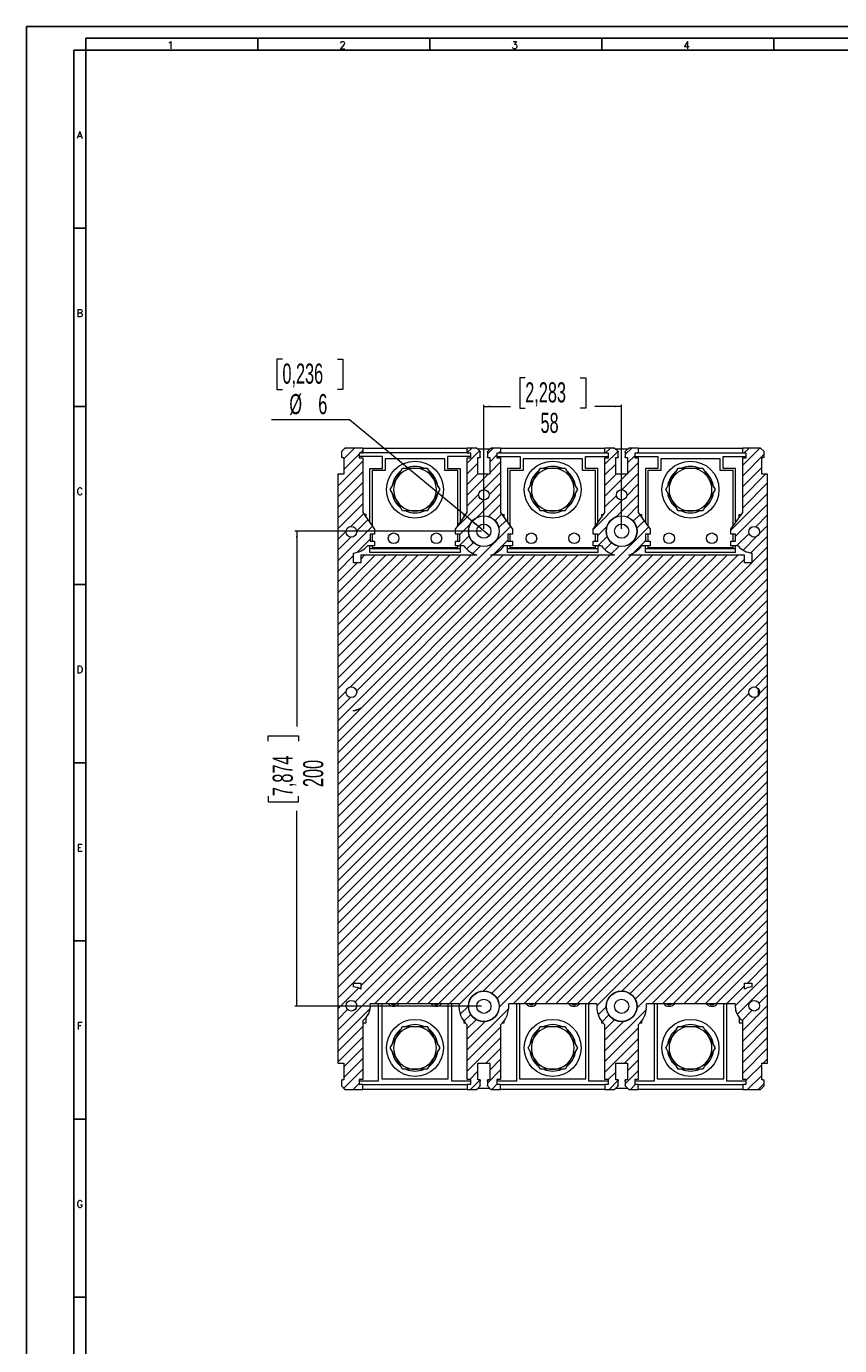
# Model space of a CAD drawing. Header units: millimetres. Extents: x 0 to 1189, y 0 to 841.
# Tile 2 of 6: x 0 to 342, y 286 to 841. Entities that reach past the tile are written whole.
import ezdxf

# ---------------------------------------------------------------- set-up
doc = ezdxf.new("R2010")
doc.units = ezdxf.units.MM
doc.layers.add('FORMATO', color=7, linetype='Continuous')
doc.styles.add('SLDTEXTSTYLE0', font='ROMANS')
doc.styles.add('SLDTEXTSTYLE1', font='TXT', dxfattribs={"width": 0.605})
doc.dimstyles.new('SLDDIMSTYLE0', dxfattribs={"dimtxt": 8.21862, "dimasz": 2.7, "dimexe": 0, "dimexo": 0.0625, "dimgap": 2.054655, "dimtad": 0, "dimdec": 1, "dimrnd": 1e-09, "dimzin": 12, "dimdsep": 46, "dimtxsty": 'SLDTEXTSTYLE1', "dimsah": 1, "dimcen": 0.09, "dimadec": 0, "dimazin": 3, "dimtfac": 1, "dimtdec": 3, "dimtofl": 0, "dimtmove": 0, "dimatfit": 3, "dimfxl": 0, "dimfrac": 2, "dimtolj": 1, "dimtzin": 12, "dimarcsym": 0})
doc.dimstyles.new('SLDDIMSTYLE1', dxfattribs={"dimtxt": 8.21862, "dimasz": 2.7, "dimexe": 0, "dimexo": 0.0625, "dimgap": 2.054655, "dimtad": 0, "dimtih": 1, "dimtoh": 1, "dimdec": 1, "dimrnd": 1e-09, "dimzin": 12, "dimdsep": 46, "dimtxsty": 'SLDTEXTSTYLE1', "dimblk1": 'NONE', "dimsah": 1, "dimcen": 0, "dimadec": 0, "dimazin": 3, "dimtfac": 1, "dimtdec": 3, "dimtmove": 0, "dimatfit": 3, "dimldrblk": 'NONE', "dimfxl": 0, "dimfrac": 2, "dimtolj": 1, "dimtzin": 12, "dimarcsym": 0})

# ---------------------------------------------------------------- blocks, each defined once
blk = doc.blocks.new('_D_7')
at = {"color": 7, "linetype": 'Continuous', "lineweight": 0}
for p, q in [((210.07, 693.05), (207.75, 693.05)), ((207.75, 693.05), (207.75, 680.26)), ((233.21, 693.05), (235.52, 693.05)), ((235.52, 693.05), (235.52, 680.26)), ((192.64, 629.51), (192.64, 681.76)), ((192.64, 681.01), (203.89, 681.01)), ((207.75, 680.26), (210.07, 680.26)), ((235.52, 680.26), (233.21, 680.26)), ((250.64, 681.01), (239.38, 681.01)), ((250.64, 629.51), (250.64, 681.76))]:
    blk.add_line(p, q, dxfattribs=at)
for points in [[(192.64, 681.01), (195.34, 680.66), (195.34, 681.36)], [(250.64, 681.01), (247.94, 681.36), (247.94, 680.66)]]:
    blk.add_solid(points, dxfattribs=at)
at = {"color": 7, "linetype": 'Continuous', "lineweight": 0, "char_height": 8.467, "attachment_point": 1, "style": 'SLDTEXTSTYLE1'}
for s, insert in [('2,283', (210.07, 691.17)), ('58', (216.49, 678.34))]:
    blk.add_mtext(s, dxfattribs=dict(at, insert=insert))
blk = doc.blocks.new('_D_8')
at = {"color": 7, "linetype": 'Continuous', "lineweight": 0}
for p, q in [((191.64, 628.51), (113.11, 628.51)), ((113.86, 628.51), (113.86, 546.26)), ((101.82, 540.08), (101.82, 542.4)), ((101.82, 542.4), (114.62, 542.4)), ((114.62, 542.4), (114.62, 540.08)), ((101.82, 516.94), (101.82, 514.62)), ((114.62, 514.62), (114.62, 516.94)), ((101.82, 514.62), (114.62, 514.62)), ((113.86, 428.51), (113.86, 510.77)), ((191.64, 428.51), (113.11, 428.51))]:
    blk.add_line(p, q, dxfattribs=at)
for points in [[(113.86, 628.51), (113.51, 625.81), (114.21, 625.81)], [(113.86, 428.51), (114.21, 431.21), (113.51, 431.21)]]:
    blk.add_solid(points, dxfattribs=at)
at = {"color": 7, "linetype": 'Continuous', "lineweight": 0, "char_height": 8.467, "attachment_point": 1, "rotation": 90, "style": 'SLDTEXTSTYLE1'}
for s, insert in [('7,874', (103.7, 516.94)), ('200', (116.53, 520.8))]:
    blk.add_mtext(s, dxfattribs=dict(at, insert=insert))
blk = doc.blocks.new('_D_9')
at = {"color": 7, "linetype": 'Continuous', "lineweight": 0}
for p, q in [((107.82, 700.95), (105.5, 700.95)), ((105.5, 700.95), (105.5, 688.16)), ((130.96, 700.95), (133.28, 700.95)), ((133.28, 700.95), (133.28, 688.16)), ((105.5, 688.16), (107.82, 688.16)), ((133.28, 688.16), (130.96, 688.16)), ((136.09, 675.32), (103.19, 675.32)), ((190.33, 630.42), (136.09, 675.32)), ((194.95, 626.6), (190.33, 630.42))]:
    blk.add_line(p, q, dxfattribs=at)
blk.add_solid([(190.33, 630.42), (188.47, 632.42), (188.02, 631.88)], dxfattribs=at)
at = {"color": 7, "linetype": 'Continuous', "lineweight": 0, "attachment_point": 1, "style": 'SLDTEXTSTYLE1'}
for s, insert, char_height in [('0,236', (107.82, 699.07), 8.467), ('%%c', (110.74, 686.24), 8.467), ('6', (122.9, 686.24), 8.47)]:
    blk.add_mtext(s, dxfattribs=dict(at, insert=insert, char_height=char_height))
blk = doc.blocks.new('_NONE')

msp = doc.modelspace()

# ---------------------------------------------------------------- hatches: boundary and pattern name
at = {"linetype": 'Continuous', "lineweight": 0}
h = msp.add_hatch(dxfattribs=at)
h.set_pattern_fill('ANSI31', style=0)
edge = h.paths.add_edge_path(flags=0)
edge.add_line((189.64, 618.37), (140.84, 618.37))
edge.add_line((140.84, 618.37), (140.84, 615.25))
edge.add_line((140.84, 615.25), (137.64, 615.25))
edge.add_line((137.64, 615.25), (137.64, 619.3))
edge.add_arc((136.84, 628.26), 9, 275.0997, 318.6153)
edge.add_line((143.59, 622.31), (146.64, 622.31))
edge.add_line((146.64, 622.31), (146.64, 624.31))
edge.add_line((146.64, 624.31), (144.71, 624.31))
edge.add_line((144.71, 624.31), (144.71, 627.31))
edge.add_line((144.71, 627.31), (146.64, 627.31))
edge.add_line((146.64, 627.31), (146.64, 629.31))
edge.add_line((146.64, 629.31), (141.64, 636.31))
edge.add_line((141.64, 636.31), (141.64, 659.41))
edge.add_line((141.64, 659.41), (140.14, 659.41))
edge.add_line((140.14, 659.41), (140.14, 661.31))
edge.add_line((140.14, 661.31), (141.64, 661.31))
edge.add_line((141.64, 661.31), (141.64, 663.51))
edge.add_line((141.64, 663.51), (134.34, 663.51))
edge.add_arc((134.34, 663.01), 0.5, 90, 135)
edge.add_line((133.99, 663.36), (132.78, 662.16))
edge.add_arc((133.14, 661.8), 0.5, 135, 180)
edge.add_line((132.64, 661.8), (132.64, 660.01))
edge.add_arc((133.14, 660.01), 0.5, 180, 270)
edge.add_line((133.14, 659.51), (133.64, 659.51))
edge.add_line((133.64, 659.51), (133.64, 652.51))
edge.add_line((133.64, 652.51), (131.64, 652.51))
edge.add_arc((131.64, 652.01), 0.5, 90, 180)
edge.add_line((131.14, 652.01), (131.14, 405.01))
edge.add_arc((131.64, 405.01), 0.5, 180, 270)
edge.add_line((131.64, 404.51), (133.64, 404.51))
edge.add_line((133.64, 404.51), (133.64, 397.51))
edge.add_line((133.64, 397.51), (133.14, 397.51))
edge.add_arc((133.14, 397.01), 0.5, 90, 180)
edge.add_line((132.64, 397.01), (132.64, 395.22))
edge.add_arc((133.14, 395.22), 0.5, 180, 225)
edge.add_line((132.78, 394.86), (133.99, 393.66))
edge.add_arc((134.34, 394.01), 0.5, 225, 270)
edge.add_line((134.34, 393.51), (141.64, 393.51))
edge.add_line((141.64, 393.51), (141.64, 395.71))
edge.add_line((141.64, 395.71), (140.14, 395.71))
edge.add_line((140.14, 395.71), (140.14, 397.71))
edge.add_line((140.14, 397.71), (141.64, 397.71))
edge.add_line((141.64, 397.71), (141.64, 422.36))
edge.add_arc((136.84, 428.76), 8, 306.8699, 365.3794)
edge.add_line((144.8, 429.51), (182.18, 429.51))
edge.add_arc((192.64, 428.51), 10.5, 174.535, 228.1897)
edge.add_line((185.64, 420.68), (185.64, 397.71))
edge.add_line((185.64, 397.71), (187.14, 397.71))
edge.add_line((187.14, 397.71), (187.14, 395.71))
edge.add_line((187.14, 395.71), (185.64, 395.71))
edge.add_line((185.64, 395.71), (185.64, 393.51))
edge.add_line((185.64, 393.51), (189.43, 393.51))
edge.add_arc((189.43, 394.01), 0.5, 270, 315)
edge.add_line((189.78, 393.66), (190.99, 394.86))
edge.add_arc((190.64, 395.22), 0.5, 315, 360)
edge.add_line((191.14, 395.22), (191.14, 397.01))
edge.add_arc((190.64, 397.01), 0.5, 0, 90)
edge.add_line((190.64, 397.51), (190.14, 397.51))
edge.add_line((190.14, 397.51), (190.14, 404.51))
edge.add_line((190.14, 404.51), (195.14, 404.51))
edge.add_line((195.14, 404.51), (195.14, 397.51))
edge.add_line((195.14, 397.51), (194.64, 397.51))
edge.add_arc((194.64, 397.01), 0.5, 90, 180)
edge.add_line((194.14, 397.01), (194.14, 395.22))
edge.add_arc((194.64, 395.22), 0.5, 180, 225)
edge.add_line((194.28, 394.86), (195.49, 393.66))
edge.add_arc((195.84, 394.01), 0.5, 225, 270)
edge.add_line((195.84, 393.51), (199.64, 393.51))
edge.add_line((199.64, 393.51), (199.64, 395.71))
edge.add_line((199.64, 395.71), (198.14, 395.71))
edge.add_line((198.14, 395.71), (198.14, 397.71))
edge.add_line((198.14, 397.71), (199.64, 397.71))
edge.add_line((199.64, 397.71), (199.64, 420.68))
edge.add_arc((192.64, 428.51), 10.5, 311.8103, 365.465)
edge.add_line((203.09, 429.51), (240.18, 429.51))
edge.add_arc((250.64, 428.51), 10.5, 174.535, 228.1897)
edge.add_line((243.64, 420.68), (243.64, 397.71))
edge.add_line((243.64, 397.71), (245.14, 397.71))
edge.add_line((245.14, 397.71), (245.14, 395.71))
edge.add_line((245.14, 395.71), (243.64, 395.71))
edge.add_line((243.64, 395.71), (243.64, 393.51))
edge.add_line((243.64, 393.51), (247.43, 393.51))
edge.add_arc((247.43, 394.01), 0.5, 270, 315)
edge.add_line((247.78, 393.66), (248.99, 394.86))
edge.add_arc((248.64, 395.22), 0.5, 315, 360)
edge.add_line((249.14, 395.22), (249.14, 397.01))
edge.add_arc((248.64, 397.01), 0.5, 0, 90)
edge.add_line((248.64, 397.51), (248.14, 397.51))
edge.add_line((248.14, 397.51), (248.14, 404.51))
edge.add_line((248.14, 404.51), (253.14, 404.51))
edge.add_line((253.14, 404.51), (253.14, 397.51))
edge.add_line((253.14, 397.51), (252.64, 397.51))
edge.add_arc((252.64, 397.01), 0.5, 90, 180)
edge.add_line((252.14, 397.01), (252.14, 395.22))
edge.add_arc((252.64, 395.22), 0.5, 180, 225)
edge.add_line((252.28, 394.86), (253.49, 393.66))
edge.add_arc((253.84, 394.01), 0.5, 225, 270)
edge.add_line((253.84, 393.51), (257.64, 393.51))
edge.add_line((257.64, 393.51), (257.64, 395.71))
edge.add_line((257.64, 395.71), (256.14, 395.71))
edge.add_line((256.14, 395.71), (256.14, 397.71))
edge.add_line((256.14, 397.71), (257.64, 397.71))
edge.add_line((257.64, 397.71), (257.64, 420.68))
edge.add_arc((250.64, 428.51), 10.5, 311.8103, 365.465)
edge.add_line((261.09, 429.51), (298.47, 429.51))
edge.add_arc((306.44, 428.76), 8, 174.6206, 233.1301)
edge.add_line((301.64, 422.36), (301.64, 397.71))
edge.add_line((301.64, 397.71), (303.14, 397.71))
edge.add_line((303.14, 397.71), (303.14, 395.71))
edge.add_line((303.14, 395.71), (301.64, 395.71))
edge.add_line((301.64, 395.71), (301.64, 393.51))
edge.add_line((301.64, 393.51), (308.93, 393.51))
edge.add_arc((308.93, 394.01), 0.5, 270, 315)
edge.add_line((309.28, 393.66), (310.49, 394.86))
edge.add_arc((310.14, 395.22), 0.5, 315, 360)
edge.add_line((310.64, 395.22), (310.64, 397.01))
edge.add_arc((310.14, 397.01), 0.5, 0, 90)
edge.add_line((310.14, 397.51), (309.64, 397.51))
edge.add_line((309.64, 397.51), (309.64, 404.51))
edge.add_line((309.64, 404.51), (311.64, 404.51))
edge.add_arc((311.64, 405.01), 0.5, 270, 360)
edge.add_line((312.14, 405.01), (312.14, 652.01))
edge.add_arc((311.64, 652.01), 0.5, 0, 90)
edge.add_line((311.64, 652.51), (309.64, 652.51))
edge.add_line((309.64, 652.51), (309.64, 659.51))
edge.add_line((309.64, 659.51), (310.14, 659.51))
edge.add_arc((310.14, 660.01), 0.5, 270, 360)
edge.add_line((310.64, 660.01), (310.64, 661.8))
edge.add_arc((310.14, 661.8), 0.5, 0, 45)
edge.add_line((310.49, 662.16), (309.28, 663.36))
edge.add_arc((308.93, 663.01), 0.5, 45, 90)
edge.add_line((308.93, 663.51), (301.64, 663.51))
edge.add_line((301.64, 663.51), (301.64, 661.31))
edge.add_line((301.64, 661.31), (303.14, 661.31))
edge.add_line((303.14, 661.31), (303.14, 659.41))
edge.add_line((303.14, 659.41), (301.64, 659.41))
edge.add_line((301.64, 659.41), (301.64, 636.31))
edge.add_line((301.64, 636.31), (296.64, 629.31))
edge.add_line((296.64, 629.31), (296.64, 627.31))
edge.add_line((296.64, 627.31), (298.57, 627.31))
edge.add_line((298.57, 627.31), (298.57, 624.31))
edge.add_line((298.57, 624.31), (296.64, 624.31))
edge.add_line((296.64, 624.31), (296.64, 622.31))
edge.add_line((296.64, 622.31), (299.68, 622.31))
edge.add_arc((306.44, 628.26), 9, 221.3847, 264.9003)
edge.add_line((305.64, 619.3), (305.64, 615.25))
edge.add_line((305.64, 615.25), (302.44, 615.25))
edge.add_line((302.44, 615.25), (302.44, 618.37))
edge.add_line((302.44, 618.37), (253.64, 618.37))
edge.add_line((253.64, 618.37), (253.64, 618.45))
edge.add_arc((250.64, 628.51), 10.5, 286.6015, 323.8092)
edge.add_line((259.11, 622.31), (262.64, 622.31))
edge.add_line((262.64, 622.31), (262.64, 624.31))
edge.add_line((262.64, 624.31), (260.71, 624.31))
edge.add_line((260.71, 624.31), (260.71, 627.31))
edge.add_line((260.71, 627.31), (262.64, 627.31))
edge.add_line((262.64, 627.31), (262.64, 629.31))
edge.add_line((262.64, 629.31), (257.64, 636.31))
edge.add_line((257.64, 636.31), (257.64, 659.41))
edge.add_line((257.64, 659.41), (256.14, 659.41))
edge.add_line((256.14, 659.41), (256.14, 661.31))
edge.add_line((256.14, 661.31), (257.64, 661.31))
edge.add_line((257.64, 661.31), (257.64, 663.51))
edge.add_line((257.64, 663.51), (253.84, 663.51))
edge.add_arc((253.84, 663.01), 0.5, 90, 135)
edge.add_line((253.49, 663.36), (252.28, 662.16))
edge.add_arc((252.64, 661.8), 0.5, 135, 180)
edge.add_line((252.14, 661.8), (252.14, 660.01))
edge.add_arc((252.64, 660.01), 0.5, 180, 270)
edge.add_line((252.64, 659.51), (253.14, 659.51))
edge.add_line((253.14, 659.51), (253.14, 652.51))
edge.add_line((253.14, 652.51), (248.14, 652.51))
edge.add_line((248.14, 652.51), (248.14, 659.51))
edge.add_line((248.14, 659.51), (248.64, 659.51))
edge.add_arc((248.64, 660.01), 0.5, 270, 360)
edge.add_line((249.14, 660.01), (249.14, 661.8))
edge.add_arc((248.64, 661.8), 0.5, 0, 45)
edge.add_line((248.99, 662.16), (247.78, 663.36))
edge.add_arc((247.43, 663.01), 0.5, 45, 90)
edge.add_line((247.43, 663.51), (243.64, 663.51))
edge.add_line((243.64, 663.51), (243.64, 661.31))
edge.add_line((243.64, 661.31), (245.14, 661.31))
edge.add_line((245.14, 661.31), (245.14, 659.41))
edge.add_line((245.14, 659.41), (243.64, 659.41))
edge.add_line((243.64, 659.41), (243.64, 636.31))
edge.add_line((243.64, 636.31), (238.64, 629.31))
edge.add_line((238.64, 629.31), (238.64, 627.31))
edge.add_line((238.64, 627.31), (240.57, 627.31))
edge.add_line((240.57, 627.31), (240.57, 624.31))
edge.add_line((240.57, 624.31), (238.64, 624.31))
edge.add_line((238.64, 624.31), (238.64, 622.31))
edge.add_line((238.64, 622.31), (242.16, 622.31))
edge.add_arc((250.64, 628.51), 10.5, 216.1908, 253.3985)
edge.add_line((247.64, 618.45), (247.64, 618.37))
edge.add_line((247.64, 618.37), (195.64, 618.37))
edge.add_line((195.64, 618.37), (195.64, 618.45))
edge.add_arc((192.64, 628.51), 10.5, 286.6015, 323.8092)
edge.add_line((201.11, 622.31), (204.64, 622.31))
edge.add_line((204.64, 622.31), (204.64, 624.31))
edge.add_line((204.64, 624.31), (202.71, 624.31))
edge.add_line((202.71, 624.31), (202.71, 627.31))
edge.add_line((202.71, 627.31), (204.64, 627.31))
edge.add_line((204.64, 627.31), (204.64, 629.31))
edge.add_line((204.64, 629.31), (199.64, 636.31))
edge.add_line((199.64, 636.31), (199.64, 659.41))
edge.add_line((199.64, 659.41), (198.14, 659.41))
edge.add_line((198.14, 659.41), (198.14, 661.31))
edge.add_line((198.14, 661.31), (199.64, 661.31))
edge.add_line((199.64, 661.31), (199.64, 663.51))
edge.add_line((199.64, 663.51), (195.84, 663.51))
edge.add_arc((195.84, 663.01), 0.5, 90, 135)
edge.add_line((195.49, 663.36), (194.28, 662.16))
edge.add_arc((194.64, 661.8), 0.5, 135, 180)
edge.add_line((194.14, 661.8), (194.14, 660.01))
edge.add_arc((194.64, 660.01), 0.5, 180, 270)
edge.add_line((194.64, 659.51), (195.14, 659.51))
edge.add_line((195.14, 659.51), (195.14, 652.51))
edge.add_line((195.14, 652.51), (190.14, 652.51))
edge.add_line((190.14, 652.51), (190.14, 659.51))
edge.add_line((190.14, 659.51), (190.64, 659.51))
edge.add_arc((190.64, 660.01), 0.5, 270, 360)
edge.add_line((191.14, 660.01), (191.14, 661.8))
edge.add_arc((190.64, 661.8), 0.5, 0, 45)
edge.add_line((190.99, 662.16), (189.78, 663.36))
edge.add_arc((189.43, 663.01), 0.5, 45, 90)
edge.add_line((189.43, 663.51), (185.64, 663.51))
edge.add_line((185.64, 663.51), (185.64, 661.31))
edge.add_line((185.64, 661.31), (187.14, 661.31))
edge.add_line((187.14, 661.31), (187.14, 659.41))
edge.add_line((187.14, 659.41), (185.64, 659.41))
edge.add_line((185.64, 659.41), (185.64, 636.31))
edge.add_line((185.64, 636.31), (180.64, 629.31))
edge.add_line((180.64, 629.31), (180.64, 627.31))
edge.add_line((180.64, 627.31), (182.57, 627.31))
edge.add_line((182.57, 627.31), (182.57, 624.31))
edge.add_line((182.57, 624.31), (180.64, 624.31))
edge.add_line((180.64, 624.31), (180.64, 622.31))
edge.add_line((180.64, 622.31), (184.16, 622.31))
edge.add_arc((192.64, 628.51), 10.5, 216.1908, 253.3985)
edge.add_line((189.64, 618.45), (189.64, 618.37))
edge = h.paths.add_edge_path(flags=0)
edge.add_arc((306.44, 428.76), 2.25, 0, 360)
edge = h.paths.add_edge_path(flags=0)
edge.add_arc((306.44, 628.26), 2.25, 0, 360)
edge = h.paths.add_edge_path(flags=0)
edge.add_arc((192.64, 628.51), 6.5, 0, 360)
edge = h.paths.add_edge_path(flags=0)
edge.add_arc((136.84, 628.26), 2.25, 0, 360)
edge = h.paths.add_edge_path(flags=0)
edge.add_arc((192.64, 643.81), 2.2, 0, 360)
edge = h.paths.add_edge_path(flags=0)
edge.add_arc((250.64, 428.51), 6.5, 0, 360)
edge = h.paths.add_edge_path(flags=0)
edge.add_arc((136.84, 560.71), 7.7, 275.9636, 301.2974)
edge.add_line((140.84, 554.13), (140.84, 554))
edge.add_arc((136.84, 560.71), 7.82, 275.8744, 300.7799, ccw=False)
edge.add_line((137.64, 552.94), (137.64, 553.05))
edge = h.paths.add_edge_path(flags=0)
edge.add_arc((306.44, 428.76), 8, 95.7392, 120)
edge.add_line((302.44, 435.69), (302.44, 438.29))
edge.add_line((302.44, 438.29), (305.64, 438.29))
edge.add_line((305.64, 438.29), (305.64, 436.72))
edge = h.paths.add_edge_path(flags=0)
edge.add_line((137.64, 438.29), (140.84, 438.29))
edge.add_line((140.84, 438.29), (140.84, 435.69))
edge.add_arc((136.84, 428.76), 8, 60, 84.2608)
edge.add_line((137.64, 436.72), (137.64, 438.29))
edge = h.paths.add_edge_path(flags=0)
edge.add_arc((250.64, 643.81), 2.2, 0, 360)
edge = h.paths.add_edge_path(flags=0)
edge.add_arc((192.64, 428.51), 6.5, 0, 360)
edge = h.paths.add_edge_path(flags=0)
edge.add_arc((136.84, 560.71), 2.25, 0, 360)
edge = h.paths.add_edge_path(flags=0)
edge.add_arc((306.44, 560.71), 2.25, 0, 360)
edge = h.paths.add_edge_path(flags=0)
edge.add_arc((250.64, 628.51), 6.5, 0, 360)
edge = h.paths.add_edge_path(flags=0)
edge.add_arc((136.84, 428.76), 2.25, 0, 360)

# ---------------------------------------------------------------- linework, layer by layer
at = {"color": 7, "linetype": 'Continuous', "lineweight": 15}
for p, q in [((132.78, 662.16), (132.64, 662.01)), ((132.64, 662.01), (132.64, 661.8)), ((132.64, 661.8), (132.64, 660.01)), ((133.99, 663.36), (132.78, 662.16)), ((134.14, 663.51), (133.99, 663.36)), ((134.14, 663.51), (134.34, 663.51)), ((141.64, 663.51), (134.34, 663.51)), ((141.64, 661.31), (140.14, 661.31)), ((140.14, 661.31), (140.14, 659.41)), ((141.64, 663.51), (141.64, 661.31)), ((141.64, 663.51), (185.64, 663.51)), ((185.64, 661.51), (141.64, 661.51)), ((185.64, 661.31), (185.64, 663.51)), ((189.43, 663.51), (185.64, 663.51)), ((187.14, 661.31), (185.64, 661.31)), ((187.14, 659.41), (187.14, 661.31)), ((189.43, 663.51), (189.64, 663.51)), ((189.64, 663.51), (189.78, 663.36)), ((190.99, 662.16), (189.78, 663.36)), ((195.14, 663.01), (190.14, 663.01)), ((190.99, 662.16), (191.14, 662.01)), ((191.14, 662.01), (191.14, 661.8)), ((191.14, 660.01), (191.14, 661.8)), ((194.14, 662.01), (194.28, 662.16)), ((194.14, 661.8), (194.14, 662.01)), ((194.14, 661.8), (194.14, 660.01)), ((195.49, 663.36), (194.28, 662.16)), ((195.49, 663.36), (195.64, 663.51)), ((195.64, 663.51), (195.84, 663.51)), ((199.64, 663.51), (195.84, 663.51)), ((198.14, 661.31), (198.14, 659.41)), ((199.64, 661.31), (198.14, 661.31)), ((199.64, 663.51), (199.64, 661.31)), ((199.64, 663.51), (243.64, 663.51)), ((199.64, 661.51), (243.64, 661.51)), ((247.43, 663.51), (243.64, 663.51)), ((243.64, 661.31), (243.64, 663.51)), ((245.14, 661.31), (243.64, 661.31)), ((245.14, 659.41), (245.14, 661.31)), ((247.43, 663.51), (247.64, 663.51)), ((247.64, 663.51), (247.78, 663.36)), ((248.99, 662.16), (247.78, 663.36)), ((253.14, 663.01), (248.14, 663.01)), ((248.99, 662.16), (249.14, 662.01)), ((249.14, 662.01), (249.14, 661.8)), ((249.14, 660.01), (249.14, 661.8)), ((252.14, 662.01), (252.28, 662.16)), ((252.14, 661.8), (252.14, 662.01)), ((252.14, 661.8), (252.14, 660.01)), ((253.49, 663.36), (252.28, 662.16)), ((253.49, 663.36), (253.64, 663.51)), ((253.64, 663.51), (253.84, 663.51)), ((257.64, 663.51), (253.84, 663.51)), ((256.14, 661.31), (256.14, 659.41)), ((257.64, 661.31), (256.14, 661.31)), ((257.64, 663.51), (257.64, 661.31)), ((257.64, 663.51), (301.64, 663.51)), ((257.64, 661.51), (301.64, 661.51)), ((301.64, 661.31), (301.64, 663.51)), ((308.93, 663.51), (301.64, 663.51)), ((303.14, 661.31), (301.64, 661.31)), ((303.14, 659.41), (303.14, 661.31)), ((308.93, 663.51), (309.14, 663.51)), ((309.28, 663.36), (309.14, 663.51)), ((310.49, 662.16), (309.28, 663.36)), ((310.64, 662.01), (310.49, 662.16)), ((310.64, 661.8), (310.64, 662.01)), ((310.64, 660.01), (310.64, 661.8)), ((132.64, 660.01), (132.64, 659.51)), ((133.14, 659.51), (132.64, 659.51)), ((133.14, 659.51), (133.64, 659.51)), ((133.64, 659.51), (133.64, 652.51)), ((149.89, 659.91), (140.14, 659.91)), ((140.14, 659.41), (141.64, 659.41)), ((141.64, 659.41), (141.64, 636.31)), ((149.89, 654.91), (149.89, 659.91)), ((151.14, 659.01), (151.14, 654.01)), ((176.14, 659.01), (151.14, 659.01)), ((176.14, 654.01), (176.14, 659.01)), ((177.39, 659.91), (177.39, 654.91)), ((187.14, 659.91), (177.39, 659.91)), ((185.64, 659.41), (187.14, 659.41)), ((185.64, 636.31), (185.64, 659.41)), ((190.14, 659.51), (190.64, 659.51)), ((190.14, 652.51), (190.14, 659.51)), ((190.64, 659.51), (191.14, 659.51)), ((191.14, 660.01), (191.14, 659.51)), ((194.14, 659.51), (194.14, 660.01)), ((194.14, 659.51), (194.64, 659.51)), ((194.64, 659.51), (195.14, 659.51)), ((195.14, 659.51), (195.14, 652.51)), ((198.14, 659.91), (207.89, 659.91)), ((198.14, 659.41), (199.64, 659.41)), ((199.64, 659.41), (199.64, 636.31)), ((207.89, 659.91), (207.89, 654.91)), ((209.14, 659.01), (209.14, 654.01)), ((234.14, 659.01), (209.14, 659.01)), ((234.14, 654.01), (234.14, 659.01)), ((235.39, 659.91), (245.14, 659.91)), ((235.39, 654.91), (235.39, 659.91)), ((243.64, 636.31), (243.64, 659.41)), ((243.64, 659.41), (245.14, 659.41)), ((248.14, 659.51), (248.64, 659.51)), ((248.14, 652.51), (248.14, 659.51)), ((248.64, 659.51), (249.14, 659.51)), ((249.14, 660.01), (249.14, 659.51)), ((252.14, 659.51), (252.14, 660.01)), ((252.14, 659.51), (252.64, 659.51)), ((252.64, 659.51), (253.14, 659.51)), ((253.14, 659.51), (253.14, 652.51)), ((256.14, 659.91), (265.89, 659.91)), ((256.14, 659.41), (257.64, 659.41)), ((257.64, 659.41), (257.64, 636.31)), ((265.89, 659.91), (265.89, 654.91)), ((292.14, 659.01), (267.14, 659.01)), ((267.14, 659.01), (267.14, 654.01)), ((292.14, 654.01), (292.14, 659.01)), ((293.39, 659.91), (303.14, 659.91)), ((293.39, 654.91), (293.39, 659.91)), ((301.64, 659.41), (303.14, 659.41)), ((301.64, 636.31), (301.64, 659.41)), ((309.64, 659.51), (310.14, 659.51)), ((309.64, 652.51), (309.64, 659.51)), ((310.64, 659.51), (310.14, 659.51)), ((310.64, 659.51), (310.64, 660.01)), ((131.14, 652.51), (131.14, 652.01)), ((131.64, 652.51), (131.14, 652.51)), ((131.14, 652.01), (131.14, 405.01)), ((133.64, 652.51), (131.64, 652.51)), ((144.64, 654.91), (149.89, 654.91)), ((144.64, 632.11), (144.64, 654.91)), ((145.64, 654.01), (145.64, 630.71)), ((151.14, 654.01), (145.64, 654.01)), ((153.24, 646.01), (155.84, 650.51)), ((155.84, 650.51), (158.44, 655.01)), ((158.44, 655.01), (163.64, 655.01)), ((163.64, 655.01), (168.83, 655.01)), ((168.83, 655.01), (171.43, 650.51)), ((171.43, 650.51), (174.03, 646.01)), ((181.64, 654.01), (176.14, 654.01)), ((177.39, 654.91), (182.64, 654.91)), ((181.64, 630.71), (181.64, 654.01)), ((182.64, 654.91), (182.64, 632.11)), ((195.14, 652.51), (190.14, 652.51)), ((207.89, 654.91), (202.64, 654.91)), ((202.64, 654.91), (202.64, 632.11)), ((203.64, 654.01), (203.64, 630.71)), ((209.14, 654.01), (203.64, 654.01)), ((211.24, 646.01), (213.84, 650.51)), ((213.84, 650.51), (216.44, 655.01)), ((216.44, 655.01), (221.64, 655.01)), ((221.64, 655.01), (226.83, 655.01)), ((226.83, 655.01), (229.43, 650.51)), ((229.43, 650.51), (232.03, 646.01)), ((239.64, 654.01), (234.14, 654.01)), ((240.64, 654.91), (235.39, 654.91)), ((239.64, 630.71), (239.64, 654.01)), ((240.64, 632.11), (240.64, 654.91)), ((253.14, 652.51), (248.14, 652.51)), ((265.89, 654.91), (260.64, 654.91)), ((260.64, 654.91), (260.64, 632.11)), ((267.14, 654.01), (261.64, 654.01)), ((261.64, 654.01), (261.64, 630.71)), ((269.24, 646.01), (271.84, 650.51)), ((271.84, 650.51), (274.44, 655.01)), ((274.44, 655.01), (279.64, 655.01)), ((279.64, 655.01), (284.83, 655.01)), ((284.83, 655.01), (287.43, 650.51)), ((287.43, 650.51), (290.03, 646.01)), ((297.64, 654.01), (292.14, 654.01)), ((298.64, 654.91), (293.39, 654.91)), ((297.64, 630.71), (297.64, 654.01)), ((298.64, 632.11), (298.64, 654.91)), ((311.64, 652.51), (309.64, 652.51)), ((312.14, 652.51), (311.64, 652.51)), ((312.14, 652.01), (312.14, 652.51)), ((312.14, 405.01), (312.14, 652.01)), ((155.84, 641.51), (153.24, 646.01)), ((174.03, 646.01), (171.43, 641.51)), ((213.84, 641.51), (211.24, 646.01)), ((232.03, 646.01), (229.43, 641.51)), ((271.84, 641.51), (269.24, 646.01)), ((290.03, 646.01), (287.43, 641.51)), ((158.44, 637.01), (155.84, 641.51)), ((171.43, 641.51), (168.83, 637.01)), ((216.44, 637.01), (213.84, 641.51)), ((229.43, 641.51), (226.83, 637.01)), ((274.44, 637.01), (271.84, 641.51)), ((287.43, 641.51), (284.83, 637.01)), ((141.64, 636.31), (146.64, 629.31)), ((143.14, 635.51), (142.21, 635.51)), ((143.14, 634.21), (143.14, 635.51)), ((163.64, 637.01), (158.44, 637.01)), ((168.83, 637.01), (163.64, 637.01)), ((180.64, 629.31), (185.64, 636.31)), ((184.14, 635.51), (184.14, 634.21)), ((185.07, 635.51), (184.14, 635.51)), ((199.64, 636.31), (204.64, 629.31)), ((200.21, 635.51), (201.14, 635.51)), ((201.14, 634.21), (201.14, 635.51)), ((221.64, 637.01), (216.44, 637.01)), ((226.83, 637.01), (221.64, 637.01)), ((238.64, 629.31), (243.64, 636.31)), ((242.14, 635.51), (242.14, 634.21)), ((242.14, 635.51), (243.07, 635.51)), ((257.64, 636.31), (262.64, 629.31)), ((258.21, 635.51), (259.14, 635.51)), ((259.14, 634.21), (259.14, 635.51)), ((279.64, 637.01), (274.44, 637.01)), ((284.83, 637.01), (279.64, 637.01)), ((296.64, 629.31), (301.64, 636.31)), ((300.14, 634.21), (300.14, 635.51)), ((300.14, 635.51), (301.07, 635.51)), ((146.64, 629.31), (146.64, 627.31)), ((180.64, 627.31), (180.64, 629.31)), ((204.64, 629.31), (204.64, 627.31)), ((238.64, 627.31), (238.64, 629.31)), ((262.64, 629.31), (262.64, 627.31)), ((296.64, 627.31), (296.64, 629.31)), ((146.64, 622.31), (143.59, 622.31)), ((144.64, 619.51), (144.64, 622.31)), ((146.64, 627.31), (144.71, 627.31)), ((144.71, 627.31), (144.71, 624.31)), ((144.71, 624.31), (146.64, 624.31)), ((145.64, 627.31), (145.64, 624.31)), ((145.64, 622.31), (145.64, 621.43)), ((146.64, 624.31), (146.64, 622.31)), ((182.57, 627.31), (180.64, 627.31)), ((180.64, 624.31), (182.57, 624.31)), ((180.64, 622.31), (180.64, 624.31)), ((184.16, 622.31), (180.64, 622.31)), ((181.64, 624.31), (181.64, 627.31)), ((181.64, 621.43), (181.64, 622.31)), ((182.57, 624.31), (182.57, 627.31)), ((182.64, 622.31), (182.64, 619.51)), ((204.64, 622.31), (201.11, 622.31)), ((202.64, 619.51), (202.64, 622.31)), ((204.64, 627.31), (202.71, 627.31)), ((202.71, 627.31), (202.71, 624.31)), ((202.71, 624.31), (204.64, 624.31)), ((203.64, 627.31), (203.64, 624.31)), ((203.64, 622.31), (203.64, 621.43)), ((204.64, 624.31), (204.64, 622.31)), ((240.57, 627.31), (238.64, 627.31)), ((238.64, 622.31), (238.64, 624.31)), ((238.64, 624.31), (240.57, 624.31)), ((242.16, 622.31), (238.64, 622.31)), ((239.64, 624.31), (239.64, 627.31)), ((239.64, 621.43), (239.64, 622.31)), ((240.57, 624.31), (240.57, 627.31)), ((240.64, 622.31), (240.64, 619.51)), ((262.64, 622.31), (259.11, 622.31)), ((260.64, 619.51), (260.64, 622.31)), ((262.64, 627.31), (260.71, 627.31)), ((260.71, 627.31), (260.71, 624.31)), ((260.71, 624.31), (262.64, 624.31)), ((261.64, 627.31), (261.64, 624.31)), ((261.64, 622.31), (261.64, 621.43)), ((262.64, 624.31), (262.64, 622.31)), ((298.57, 627.31), (296.64, 627.31)), ((296.64, 624.31), (298.57, 624.31)), ((296.64, 622.31), (296.64, 624.31)), ((299.68, 622.31), (296.64, 622.31)), ((297.64, 624.31), (297.64, 627.31)), ((297.64, 621.43), (297.64, 622.31)), ((298.57, 624.31), (298.57, 627.31)), ((298.64, 619.51), (298.64, 622.31)), ((137.64, 619.3), (137.64, 615.25)), ((140.84, 618.37), (140.84, 615.25)), ((189.64, 618.37), (140.84, 618.37)), ((182.64, 621.03), (144.64, 621.03)), ((182.64, 619.51), (144.64, 619.51)), ((181.64, 621.43), (145.64, 621.43)), ((189.64, 618.37), (189.64, 618.45)), ((195.64, 618.45), (195.64, 618.37)), ((247.64, 618.37), (195.64, 618.37)), ((240.64, 621.03), (202.64, 621.03)), ((240.64, 619.51), (202.64, 619.51)), ((239.64, 621.43), (203.64, 621.43)), ((247.64, 618.37), (247.64, 618.45)), ((253.64, 618.45), (253.64, 618.37)), ((302.44, 618.37), (253.64, 618.37)), ((298.64, 621.03), (260.64, 621.03)), ((298.64, 619.51), (260.64, 619.51)), ((297.64, 621.43), (261.64, 621.43)), ((302.44, 615.25), (302.44, 618.37)), ((305.64, 615.25), (305.64, 619.3)), ((140.84, 615.25), (137.64, 615.25)), ((305.64, 615.25), (302.44, 615.25)), ((308.07, 562.26), (308.07, 559.16)), ((137.64, 553.05), (137.64, 552.94)), ((140.84, 554.13), (140.84, 554)), ((137.64, 438.29), (137.64, 436.72)), ((137.64, 438.29), (140.84, 438.29)), ((140.84, 438.29), (140.84, 435.69)), ((302.44, 438.29), (305.64, 438.29)), ((302.44, 435.69), (302.44, 438.29)), ((305.64, 436.72), (305.64, 438.29)), ((182.18, 429.51), (144.8, 429.51)), ((148.34, 397.11), (148.34, 429.51)), ((149.64, 429.51), (149.64, 398.01)), ((177.64, 398.01), (177.64, 429.51)), ((178.94, 429.51), (178.94, 397.11)), ((240.18, 429.51), (203.09, 429.51)), ((206.51, 397.11), (206.51, 429.51)), ((207.64, 429.51), (207.64, 398.01)), ((235.64, 398.01), (235.64, 429.51)), ((236.76, 429.51), (236.76, 397.11)), ((298.47, 429.51), (261.09, 429.51)), ((264.51, 397.11), (264.51, 429.51)), ((265.64, 429.51), (265.64, 398.01)), ((293.64, 398.01), (293.64, 429.51)), ((294.76, 429.51), (294.76, 397.11)), ((141.64, 422.36), (141.64, 397.71)), ((143.14, 421.51), (143.14, 423.83)), ((144.51, 426.51), (144.64, 426.51)), ((144.64, 426.51), (144.64, 426.98)), ((184.14, 422.35), (184.14, 421.51)), ((201.14, 421.51), (201.14, 422.35)), ((242.14, 422.35), (242.14, 421.51)), ((259.14, 421.51), (259.14, 422.35)), ((298.64, 426.98), (298.64, 426.51)), ((298.64, 426.51), (298.76, 426.51)), ((300.14, 423.83), (300.14, 421.51)), ((301.64, 397.71), (301.64, 422.36)), ((141.64, 421.51), (143.14, 421.51)), ((155.84, 415.51), (158.44, 420.01)), ((158.44, 420.01), (163.64, 420.01)), ((163.64, 420.01), (168.83, 420.01)), ((168.83, 420.01), (171.43, 415.51)), ((184.14, 421.51), (184.81, 421.51)), ((185.64, 397.71), (185.64, 420.68)), ((199.64, 420.68), (199.64, 397.71)), ((200.46, 421.51), (201.14, 421.51)), ((213.84, 415.51), (216.44, 420.01)), ((216.44, 420.01), (221.64, 420.01)), ((221.64, 420.01), (226.83, 420.01)), ((226.83, 420.01), (229.43, 415.51)), ((242.14, 421.51), (242.81, 421.51)), ((243.64, 397.71), (243.64, 420.68)), ((257.64, 420.68), (257.64, 397.71)), ((258.46, 421.51), (259.14, 421.51)), ((271.84, 415.51), (274.44, 420.01)), ((274.44, 420.01), (279.64, 420.01)), ((279.64, 420.01), (284.83, 420.01)), ((284.83, 420.01), (287.43, 415.51)), ((300.14, 421.51), (301.64, 421.51)), ((153.24, 411.01), (155.84, 415.51)), ((155.84, 406.51), (153.24, 411.01)), ((171.43, 415.51), (174.03, 411.01)), ((174.03, 411.01), (171.43, 406.51)), ((211.24, 411.01), (213.84, 415.51)), ((213.84, 406.51), (211.24, 411.01)), ((229.43, 415.51), (232.03, 411.01)), ((232.03, 411.01), (229.43, 406.51)), ((269.24, 411.01), (271.84, 415.51)), ((271.84, 406.51), (269.24, 411.01)), ((287.43, 415.51), (290.03, 411.01)), ((290.03, 411.01), (287.43, 406.51)), ((158.44, 402.01), (155.84, 406.51)), ((171.43, 406.51), (168.83, 402.01)), ((216.44, 402.01), (213.84, 406.51)), ((229.43, 406.51), (226.83, 402.01)), ((274.44, 402.01), (271.84, 406.51)), ((287.43, 406.51), (284.83, 402.01)), ((131.14, 405.01), (131.14, 404.51)), ((131.14, 404.51), (131.64, 404.51)), ((131.64, 404.51), (133.64, 404.51)), ((133.64, 404.51), (133.64, 397.51)), ((163.64, 402.01), (158.44, 402.01)), ((168.83, 402.01), (163.64, 402.01)), ((190.14, 404.51), (195.14, 404.51)), ((190.14, 397.51), (190.14, 404.51)), ((195.14, 404.51), (195.14, 397.51)), ((221.64, 402.01), (216.44, 402.01)), ((226.83, 402.01), (221.64, 402.01)), ((248.14, 404.51), (253.14, 404.51)), ((248.14, 397.51), (248.14, 404.51)), ((253.14, 404.51), (253.14, 397.51)), ((279.64, 402.01), (274.44, 402.01)), ((284.83, 402.01), (279.64, 402.01)), ((309.64, 404.51), (311.64, 404.51)), ((309.64, 397.51), (309.64, 404.51)), ((311.64, 404.51), (312.14, 404.51)), ((312.14, 404.51), (312.14, 405.01)), ((132.64, 397.51), (132.64, 397.01)), ((132.64, 397.51), (133.14, 397.51)), ((132.64, 397.01), (132.64, 395.22)), ((132.64, 395.22), (132.64, 395.01)), ((132.64, 395.01), (132.78, 394.86)), ((132.78, 394.86), (133.99, 393.66)), ((133.64, 397.51), (133.14, 397.51)), ((140.14, 397.71), (140.14, 395.71)), ((141.64, 397.71), (140.14, 397.71)), ((140.14, 397.11), (148.34, 397.11)), ((140.14, 395.71), (141.64, 395.71)), ((141.64, 393.51), (141.64, 395.71)), ((185.64, 395.51), (141.64, 395.51)), ((149.64, 398.01), (177.64, 398.01)), ((178.94, 397.11), (187.14, 397.11)), ((187.14, 397.71), (185.64, 397.71)), ((185.64, 395.71), (185.64, 393.51)), ((185.64, 395.71), (187.14, 395.71)), ((187.14, 395.71), (187.14, 397.71)), ((189.78, 393.66), (190.99, 394.86)), ((190.64, 397.51), (190.14, 397.51)), ((191.14, 397.51), (190.64, 397.51)), ((191.14, 395.01), (190.99, 394.86)), ((191.14, 397.51), (191.14, 397.01)), ((191.14, 395.22), (191.14, 397.01)), ((191.14, 395.22), (191.14, 395.01)), ((194.14, 397.01), (194.14, 397.51)), ((194.64, 397.51), (194.14, 397.51)), ((194.14, 397.01), (194.14, 395.22)), ((194.14, 395.01), (194.14, 395.22)), ((194.28, 394.86), (194.14, 395.01)), ((194.28, 394.86), (195.49, 393.66)), ((195.14, 397.51), (194.64, 397.51)), ((198.14, 397.71), (198.14, 395.71)), ((199.64, 397.71), (198.14, 397.71)), ((198.14, 397.11), (206.51, 397.11)), ((198.14, 395.71), (199.64, 395.71)), ((199.64, 393.51), (199.64, 395.71)), ((243.64, 395.51), (199.64, 395.51)), ((207.64, 398.01), (235.64, 398.01)), ((236.76, 397.11), (245.14, 397.11)), ((245.14, 397.71), (243.64, 397.71)), ((243.64, 395.71), (243.64, 393.51)), ((243.64, 395.71), (245.14, 395.71)), ((245.14, 395.71), (245.14, 397.71)), ((247.78, 393.66), (248.99, 394.86)), ((248.64, 397.51), (248.14, 397.51)), ((249.14, 397.51), (248.64, 397.51)), ((249.14, 395.01), (248.99, 394.86)), ((249.14, 397.51), (249.14, 397.01)), ((249.14, 395.22), (249.14, 397.01)), ((249.14, 395.22), (249.14, 395.01)), ((252.14, 397.01), (252.14, 397.51)), ((252.64, 397.51), (252.14, 397.51)), ((252.14, 397.01), (252.14, 395.22)), ((252.14, 395.01), (252.14, 395.22)), ((252.28, 394.86), (252.14, 395.01)), ((252.28, 394.86), (253.49, 393.66)), ((253.14, 397.51), (252.64, 397.51)), ((256.14, 397.71), (256.14, 395.71)), ((257.64, 397.71), (256.14, 397.71)), ((256.14, 397.11), (264.51, 397.11)), ((256.14, 395.71), (257.64, 395.71)), ((257.64, 393.51), (257.64, 395.71)), ((301.64, 395.51), (257.64, 395.51)), ((265.64, 398.01), (293.64, 398.01)), ((294.76, 397.11), (303.14, 397.11)), ((303.14, 397.71), (301.64, 397.71)), ((301.64, 395.71), (301.64, 393.51)), ((301.64, 395.71), (303.14, 395.71)), ((303.14, 395.71), (303.14, 397.71)), ((309.28, 393.66), (310.49, 394.86)), ((310.14, 397.51), (309.64, 397.51)), ((310.14, 397.51), (310.64, 397.51)), ((310.49, 394.86), (310.64, 395.01)), ((310.64, 397.01), (310.64, 397.51)), ((310.64, 395.22), (310.64, 397.01)), ((310.64, 395.01), (310.64, 395.22)), ((133.99, 393.66), (134.14, 393.51)), ((134.34, 393.51), (134.14, 393.51)), ((134.34, 393.51), (141.64, 393.51)), ((185.64, 393.51), (141.64, 393.51)), ((185.64, 393.51), (189.43, 393.51)), ((189.64, 393.51), (189.43, 393.51)), ((189.78, 393.66), (189.64, 393.51)), ((190.14, 394.01), (195.14, 394.01)), ((195.64, 393.51), (195.49, 393.66)), ((195.84, 393.51), (195.64, 393.51)), ((195.84, 393.51), (199.64, 393.51)), ((243.64, 393.51), (199.64, 393.51)), ((243.64, 393.51), (247.43, 393.51)), ((247.64, 393.51), (247.43, 393.51)), ((247.78, 393.66), (247.64, 393.51)), ((248.14, 394.01), (253.14, 394.01)), ((253.64, 393.51), (253.49, 393.66)), ((253.84, 393.51), (253.64, 393.51)), ((253.84, 393.51), (257.64, 393.51)), ((301.64, 393.51), (257.64, 393.51)), ((301.64, 393.51), (308.93, 393.51)), ((309.14, 393.51), (308.93, 393.51)), ((309.14, 393.51), (309.28, 393.66))]:
    msp.add_line(p, q, dxfattribs=at)
for centre, radius in [((163.64, 646.01), 12), ((221.64, 646.01), 12), ((279.64, 646.01), 12), ((192.64, 643.81), 2.2), ((250.64, 643.81), 2.2), ((192.64, 628.51), 6.5), ((192.64, 628.51), 6.4), ((250.64, 628.51), 6.5), ((250.64, 628.51), 6.4), ((136.84, 628.26), 2.25), ((154.64, 625.51), 2.25), ((172.64, 625.51), 2.25), ((192.64, 628.51), 3), ((212.64, 625.51), 2.25), ((230.64, 625.51), 2.25), ((250.64, 628.51), 3), ((270.64, 625.51), 2.25), ((288.64, 625.51), 2.25), ((306.44, 628.26), 2.25), ((136.84, 560.71), 2.25), ((306.44, 560.71), 2.25), ((192.64, 428.51), 6.5), ((192.64, 428.51), 6.4), ((250.64, 428.51), 6.5), ((250.64, 428.51), 6.4), ((136.84, 428.76), 2.25), ((192.64, 428.51), 3), ((250.64, 428.51), 3), ((306.44, 428.76), 2.25), ((163.64, 411.01), 12), ((221.64, 411.01), 12), ((279.64, 411.01), 12)]:
    msp.add_circle(centre, radius, dxfattribs=at)
for centre, radius, start, end in [((133.14, 661.8), 0.5, 135, 180), ((134.34, 663.01), 0.5, 90, 135), ((189.43, 663.01), 0.5, 45, 90), ((190.64, 661.8), 0.5, 0, 45), ((194.64, 661.8), 0.5, 135, 180), ((195.84, 663.01), 0.5, 90, 135), ((247.43, 663.01), 0.5, 45, 90), ((248.64, 661.8), 0.5, 0, 45), ((252.64, 661.8), 0.5, 135, 180), ((253.84, 663.01), 0.5, 90, 135), ((308.93, 663.01), 0.5, 45, 90), ((310.14, 661.8), 0.5, 0, 45), ((133.14, 660.01), 0.5, 180, 270), ((163.64, 646.01), 9.77, 67.1698, 112.8302), ((190.64, 660.01), 0.5, 270, 0), ((194.64, 660.01), 0.5, 180, 270), ((221.64, 646.01), 9.77, 67.1698, 112.8302), ((248.64, 660.01), 0.5, 270, 0), ((252.64, 660.01), 0.5, 180, 270), ((279.64, 646.01), 9.77, 67.1698, 112.8302), ((310.14, 660.01), 0.5, 270, 0), ((131.64, 652.01), 0.5, 90, 180), ((163.64, 646.01), 9.77, 127.1698, 172.8302), ((163.64, 646.01), 9, 150, 210), ((163.64, 646.01), 9, 90, 150), ((163.64, 646.01), 9, 30, 90), ((163.64, 646.01), 9.76, 7.1698, 52.8302), ((163.64, 646.01), 9, 330, 30), ((221.64, 646.01), 9.77, 127.1698, 172.8302), ((221.64, 646.01), 9, 150, 210), ((221.64, 646.01), 9, 90, 150), ((221.64, 646.01), 9, 30, 90), ((221.64, 646.01), 9.76, 7.1698, 52.8302), ((221.64, 646.01), 9, 330, 30), ((279.64, 646.01), 9.77, 127.1698, 172.8302), ((279.64, 646.01), 9, 150, 210), ((279.64, 646.01), 9, 90, 150), ((279.64, 646.01), 9, 30, 90), ((279.64, 646.01), 9.77, 7.1698, 52.8302), ((279.64, 646.01), 9, 330, 30), ((311.64, 652.01), 0.5, 0, 90), ((163.64, 646.01), 9.77, 187.1698, 232.8302), ((163.64, 646.01), 9.77, 307.1698, 352.8302), ((221.64, 646.01), 9.77, 187.1698, 232.8302), ((221.64, 646.01), 9.77, 307.1698, 352.8302), ((279.64, 646.01), 9.77, 187.1698, 232.8302), ((279.64, 646.01), 9.77, 307.1698, 352.8302), ((163.64, 646.01), 9, 210, 270), ((163.64, 646.01), 9, 270, 330), ((221.64, 646.01), 9, 210, 270), ((221.64, 646.01), 9, 270, 330), ((279.64, 646.01), 9, 210, 270), ((279.64, 646.01), 9, 270, 330), ((163.64, 646.01), 9.77, 247.1698, 292.8302), ((221.64, 646.01), 9.77, 247.1698, 292.8302), ((279.64, 646.01), 9.77, 247.1698, 292.8302), ((136.84, 628.26), 9, 275.0997, 318.6153), ((192.64, 628.51), 10.5, 216.1908, 253.3985), ((192.64, 628.51), 10.5, 286.6015, 323.8092), ((250.64, 628.51), 10.5, 216.1908, 253.3985), ((250.64, 628.51), 10.5, 286.6015, 323.8092), ((306.44, 628.26), 9, 221.3847, 264.9003), ((136.84, 560.71), 7.7, 275.9636, 301.2974), ((136.84, 560.71), 7.82, 275.8744, 300.7799), ((136.84, 428.76), 8, 60, 84.2608), ((306.44, 428.76), 8, 95.7392, 120), ((136.84, 428.76), 8, 306.8699, 5.3794), ((154.64, 431.51), 2.25, 242.734, 297.266), ((172.64, 431.51), 2.25, 242.734, 297.266), ((192.64, 428.51), 10.5, 174.535, 228.1897), ((192.64, 428.51), 10.5, 311.8103, 5.465), ((212.64, 431.51), 2.25, 242.734, 297.266), ((230.64, 431.51), 2.25, 242.734, 297.266), ((250.64, 428.51), 10.5, 174.535, 228.1897), ((250.64, 428.51), 10.5, 311.8103, 5.465), ((270.64, 431.51), 2.25, 242.734, 297.266), ((288.64, 431.51), 2.25, 242.734, 297.266), ((306.44, 428.76), 8, 174.6206, 233.1301), ((163.64, 411.01), 9.77, 127.1698, 172.8302), ((163.64, 411.01), 9, 90, 150), ((163.64, 411.01), 9.77, 67.1698, 112.8302), ((163.64, 411.01), 9, 30, 90), ((163.64, 411.01), 9.76, 7.1698, 52.8302), ((221.64, 411.01), 9.77, 127.1698, 172.8302), ((221.64, 411.01), 9, 90, 150), ((221.64, 411.01), 9.77, 67.1698, 112.8302), ((221.64, 411.01), 9, 30, 90), ((221.64, 411.01), 9.76, 7.1698, 52.8302), ((279.64, 411.01), 9.77, 127.1698, 172.8302), ((279.64, 411.01), 9, 90, 150), ((279.64, 411.01), 9.77, 67.1698, 112.8302), ((279.64, 411.01), 9, 30, 90), ((279.64, 411.01), 9.76, 7.1698, 52.8302), ((163.64, 411.01), 9, 150, 210), ((163.64, 411.01), 9, 330, 30), ((221.64, 411.01), 9, 150, 210), ((221.64, 411.01), 9, 330, 30), ((279.64, 411.01), 9, 150, 210), ((279.64, 411.01), 9, 330, 30), ((163.64, 411.01), 9.77, 187.1698, 232.8302), ((163.64, 411.01), 9, 210, 270), ((163.64, 411.01), 9, 270, 330), ((163.64, 411.01), 9.76, 307.1698, 352.8302), ((221.64, 411.01), 9.77, 187.1698, 232.8302), ((221.64, 411.01), 9, 210, 270), ((221.64, 411.01), 9, 270, 330), ((221.64, 411.01), 9.76, 307.1698, 352.8302), ((279.64, 411.01), 9.77, 187.1698, 232.8302), ((279.64, 411.01), 9, 210, 270), ((279.64, 411.01), 9, 270, 330), ((279.64, 411.01), 9.77, 307.1698, 352.8302), ((131.64, 405.01), 0.5, 180, 270), ((163.64, 411.01), 9.77, 247.1698, 292.8302), ((221.64, 411.01), 9.77, 247.1698, 292.8302), ((279.64, 411.01), 9.77, 247.1698, 292.8302), ((311.64, 405.01), 0.5, 270, 0), ((133.14, 397.01), 0.5, 90, 180), ((133.14, 395.22), 0.5, 180, 225), ((190.64, 397.01), 0.5, 0, 90), ((190.64, 395.22), 0.5, 315, 0), ((194.64, 397.01), 0.5, 90, 180), ((194.64, 395.22), 0.5, 180, 225), ((248.64, 397.01), 0.5, 0, 90), ((248.64, 395.22), 0.5, 315, 360), ((252.64, 397.01), 0.5, 90, 180), ((252.64, 395.22), 0.5, 180, 225), ((310.14, 397.01), 0.5, 0, 90), ((310.14, 395.22), 0.5, 315, 0), ((134.34, 394.01), 0.5, 225, 270), ((189.43, 394.01), 0.5, 270, 315), ((195.84, 394.01), 0.5, 225, 270), ((247.43, 394.01), 0.5, 270, 315), ((253.84, 394.01), 0.5, 225, 270), ((308.93, 394.01), 0.5, 270, 315)]:
    msp.add_arc(centre, radius, start, end, dxfattribs=at)
at = {"color": 1, "linetype": 'Continuous', "lineweight": 15}
for centre in [(154.64, 431.45), (172.64, 431.45), (212.64, 431.45), (230.64, 431.45), (270.64, 431.45), (288.64, 431.45)]:
    msp.add_arc(centre, 2.95, 221.1396, 318.8604, dxfattribs=at)
at = {"layer": 'FORMATO'}
for p, q in [((1189, 841), (0, 841)), ((0, 841), (0, 0)), ((1184, 836), (25, 836)), ((25, 836), (25, 831)), ((97.43, 836), (97.43, 831)), ((169.86, 836), (169.86, 831)), ((242.29, 836), (242.29, 831)), ((314.72, 836), (314.72, 831)), ((20, 831), (20, 5)), ((25, 831), (20, 831)), ((25, 5), (25, 831)), ((25, 831), (1184, 831)), ((25, 756), (20, 756)), ((25, 681), (20, 681)), ((25, 606), (20, 606)), ((25, 531), (20, 531)), ((25, 456), (20, 456)), ((25, 381), (20, 381)), ((25, 306), (20, 306))]:
    msp.add_line(p, q, dxfattribs=at)

# ---------------------------------------------------------------- texts
at = {"layer": 'FORMATO', "char_height": 3, "attachment_point": 2, "style": 'SLDTEXTSTYLE0'}
for s, insert in [('1', (60.7, 834.6)), ('2', (133.13, 834.6)), ('3', (205.56, 834.6)), ('4', (277.99, 834.6)), ('A', (22.48, 796.8)), ('B', (22.5, 721.8)), ('C', (22.5, 646.8)), ('D', (22.5, 571.8)), ('E', (22.51, 496.8)), ('F', (22.48, 421.8)), ('G', (22.5, 346.8))]:
    msp.add_mtext(s, dxfattribs=dict(at, insert=insert))

# ---------------------------------------------------------------- dimensions: what is measured, and where the dimension line sits
at = {"color": 7, "linetype": 'Continuous', "lineweight": 0}
dim = msp.add_diameter_dim_2p(p1=(194.95, 626.6), p2=(190.33, 630.42), dimstyle='SLDDIMSTYLE1', dxfattribs=at)
dim.commit()
dim.dimension.update_dxf_attribs({"geometry": '_D_9', "text_midpoint": (119.39, 688.91), "dimtype": 163})
dim = msp.add_linear_dim(base=(250.64, 681.01), p1=(192.64, 628.51), p2=(250.64, 628.51), dimstyle='SLDDIMSTYLE0', dxfattribs=at)
dim.commit()
dim.dimension.update_dxf_attribs({"geometry": '_D_7', "text_midpoint": (221.64, 681.01), "dimtype": 160})
dim = msp.add_linear_dim(base=(113.86, 428.51), p1=(192.64, 628.51), p2=(192.64, 428.51), angle=90, dimstyle='SLDDIMSTYLE0', dxfattribs=at)
dim.commit()
dim.dimension.update_dxf_attribs({"geometry": '_D_8', "text_midpoint": (113.86, 528.51), "dimtype": 160})

doc.saveas('drawing.dxf')
